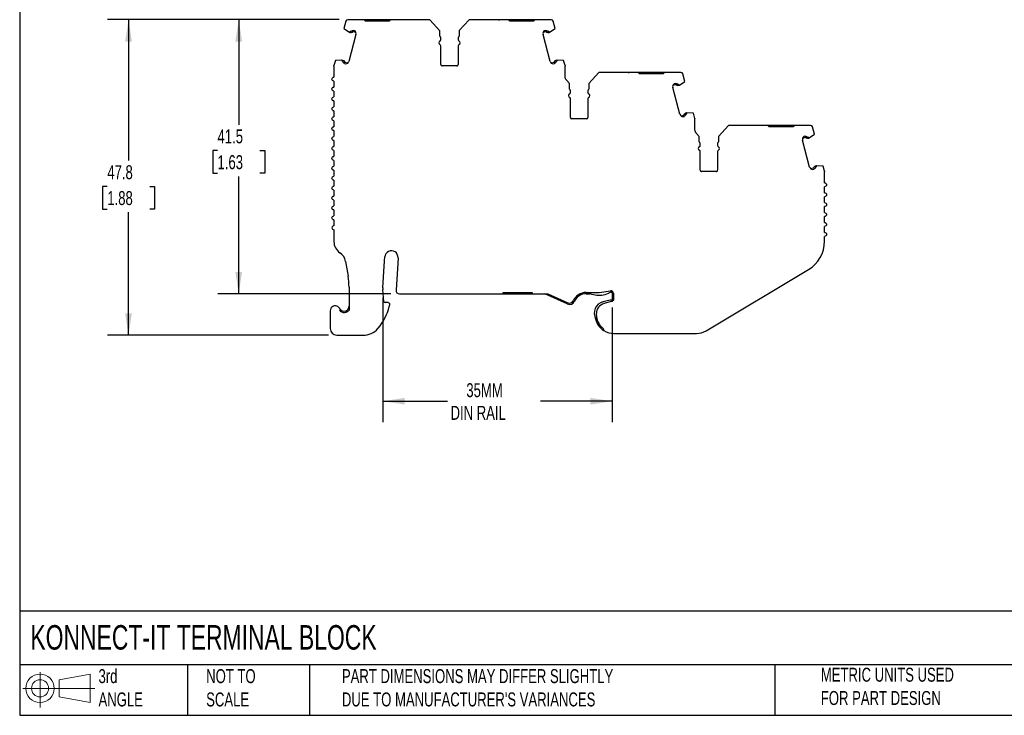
# Model space of a CAD drawing. Header units: millimetres. Extents: x 6 to 273, y 6 to 210.
# Tile 1 of 8: x 6 to 155, y 6 to 112. Entities that reach past the tile are written whole.
import ezdxf

# ---------------------------------------------------------------- set-up
doc = ezdxf.new("R2010")
doc.units = ezdxf.units.MM
doc.linetypes.add('SLD-Solid', pattern=[0])
doc.layers.add('DIMENSIONS', color=140, linetype='SLD-Solid', lineweight=25)
doc.layers.add('TEXT', color=140, linetype='SLD-Solid', lineweight=25)
doc.layers.add('SLD-DEFPOINTS', color=7, linetype='Continuous')
doc.styles.add('SLDTEXTSTYLE0', font='TXT', dxfattribs={"width": 0.7})
doc.dimstyles.new('SLDDIMSTYLE0', dxfattribs={"dimtxt": 2.158008, "dimasz": 3.302, "dimexe": 0, "dimexo": 0.0625, "dimgap": 0.539502, "dimtad": 0, "dimtih": 1, "dimtoh": 1, "dimrnd": 1e-09, "dimzin": 12, "dimdsep": 46, "dimtxsty": 'SLDTEXTSTYLE0', "dimsah": 1, "dimcen": 0.09, "dimadec": 0, "dimazin": 3, "dimtfac": 1, "dimtofl": 0, "dimtmove": 0, "dimatfit": 3, "dimfxl": 0, "dimfrac": 2, "dimtolj": 1, "dimtzin": 12, "dimarcsym": 0})

# ---------------------------------------------------------------- blocks, each defined once
blk = doc.blocks.new('Block11')
at = {"color": 7, "linetype": 'SLD-Solid', "lineweight": 18}
for p, q in [((2.59, 5.31), (2.59, 0)), ((5.48, 4.17), (10.18, 5.03)), ((10.18, 5.03), (10.18, 0.73)), ((5.48, 1.6), (5.48, 4.17)), ((0, 2.88), (10.87, 2.88)), ((5.48, 1.6), (10.18, 0.73))]:
    blk.add_line(p, q, dxfattribs=at)
for radius in [2.15, 1.29]:
    blk.add_circle((2.59, 2.88), radius, dxfattribs=at)
blk = doc.blocks.new('Block12')
at = {"layer": 'SLD-DEFPOINTS'}
blk.add_blockref('Block11', (0, 0), dxfattribs=at)
blk = doc.blocks.new('_D')
at = {"layer": 'DIMENSIONS'}
for p, q in [((54.72, 111.67), (36.33, 111.67)), ((39.5, 111.67), (39.5, 95.76)), ((36.29, 91.85), (35.57, 91.85)), ((35.57, 91.85), (35.57, 88.42)), ((42.71, 91.85), (43.43, 91.85)), ((43.43, 91.85), (43.43, 88.42)), ((35.57, 88.42), (36.29, 88.42)), ((39.5, 70.17), (39.5, 87.94)), ((43.43, 88.42), (42.71, 88.42)), ((62.54, 70.17), (36.33, 70.17))]:
    blk.add_line(p, q, dxfattribs=at)
for points in [[(39.5, 111.67), (38.99, 108.36), (40.01, 108.36)], [(39.5, 70.17), (40.01, 73.47), (38.99, 73.47)]]:
    blk.add_solid(points, dxfattribs=at)
at = {"layer": 'DIMENSIONS', "char_height": 2.117, "attachment_point": 1, "style": 'SLDTEXTSTYLE0'}
for s, insert in [('41.5', (36.29, 95.06)), ('1.63', (36.29, 91.15))]:
    blk.add_mtext(s, dxfattribs=dict(at, insert=insert))
blk = doc.blocks.new('_D_1')
at = {"layer": 'DIMENSIONS'}
for p, q in [((54.72, 111.67), (19.64, 111.67)), ((22.82, 111.67), (22.82, 90.33)), ((19.61, 86.42), (18.89, 86.42)), ((18.89, 86.42), (18.89, 82.99)), ((26.03, 86.42), (26.75, 86.42)), ((26.75, 86.42), (26.75, 82.99)), ((18.89, 82.99), (19.61, 82.99)), ((22.82, 63.9), (22.82, 82.51)), ((26.75, 82.99), (26.03, 82.99)), ((53.09, 63.9), (19.64, 63.9))]:
    blk.add_line(p, q, dxfattribs=at)
for points in [[(22.82, 111.67), (22.31, 108.36), (23.33, 108.36)], [(22.82, 63.9), (23.33, 67.21), (22.31, 67.21)]]:
    blk.add_solid(points, dxfattribs=at)
at = {"layer": 'DIMENSIONS', "char_height": 2.117, "attachment_point": 1, "style": 'SLDTEXTSTYLE0'}
for s, insert in [('47.8', (19.61, 89.63)), ('1.88', (19.61, 85.72))]:
    blk.add_mtext(s, dxfattribs=dict(at, insert=insert))
blk = doc.blocks.new('_D_2')
at = {"layer": 'DIMENSIONS'}
for p, q in [((61.33, 69.54), (61.33, 50.73)), ((96.03, 68.1), (96.03, 50.73)), ((61.33, 53.9), (71.08, 53.9)), ((96.03, 53.9), (85.17, 53.9))]:
    blk.add_line(p, q, dxfattribs=at)
for points in [[(61.33, 53.9), (64.63, 53.4), (64.63, 54.41)], [(96.03, 53.9), (92.73, 54.41), (92.73, 53.4)]]:
    blk.add_solid(points, dxfattribs=at)
at = {"layer": 'DIMENSIONS', "char_height": 2.117, "attachment_point": 1, "style": 'SLDTEXTSTYLE0'}
for s, insert in [('35MM', (73.95, 56.63)), ('DIN RAIL', (71.56, 53.2))]:
    blk.add_mtext(s, dxfattribs=dict(at, insert=insert))

msp = doc.modelspace()

# ---------------------------------------------------------------- linework, layer by layer
for p, q in [((55.717, 111.444), (55.416, 110.318)), ((55.416, 110.318), (56.245, 109.759)), ((58.476, 111.666), (55.989, 111.666)), ((58.676, 111.466), (58.476, 111.666)), ((62.275, 111.466), (58.676, 111.466)), ((60.276, 111.666), (60.276, 111.466)), ((60.676, 111.666), (60.276, 111.666)), ((60.676, 111.666), (60.676, 111.466)), ((62.475, 111.666), (62.275, 111.466)), ((68.426, 111.666), (62.475, 111.666)), ((69.933, 109.999), (68.426, 111.666)), ((74.373, 111.666), (72.871, 110.005)), ((80.323, 111.666), (74.373, 111.666)), ((80.523, 111.466), (80.323, 111.666)), ((82.123, 111.666), (80.323, 111.666)), ((84.123, 111.466), (80.523, 111.466)), ((82.123, 111.666), (82.123, 111.466)), ((82.523, 111.666), (82.123, 111.666)), ((82.523, 111.666), (82.523, 111.466)), ((84.323, 111.666), (82.523, 111.666)), ((84.323, 111.666), (84.123, 111.466)), ((86.792, 111.666), (84.323, 111.666)), ((86.554, 109.759), (87.383, 110.318)), ((87.383, 110.318), (87.081, 111.444)), ((57.244, 109.414), (56.157, 105.358)), ((56.245, 109.759), (56.303, 109.743)), ((56.303, 109.743), (56.448, 109.705)), ((56.499, 109.898), (56.429, 109.917)), ((57.235, 109.701), (56.811, 109.815)), ((57.033, 109.962), (56.863, 110.008)), ((69.933, 109.166), (69.933, 109.999)), ((70.083, 108.624), (70.083, 108.906)), ((70.083, 108.624), (70.083, 108.906)), ((72.716, 108.903), (72.716, 108.624)), ((72.871, 110.005), (72.871, 109.166)), ((72.871, 110.005), (72.871, 109.166)), ((86.642, 105.358), (85.555, 109.414)), ((85.988, 109.815), (85.563, 109.701)), ((85.936, 110.008), (85.765, 109.962)), ((86.37, 109.917), (86.299, 109.898)), ((86.351, 109.705), (86.496, 109.743)), ((86.496, 109.743), (86.554, 109.759)), ((70.083, 104.866), (70.083, 107.708)), ((70.083, 104.866), (70.083, 107.708)), ((72.716, 107.708), (72.716, 104.866)), ((72.716, 107.708), (72.716, 104.866)), ((53.906, 104.637), (53.906, 102.966)), ((54.123, 105.489), (53.916, 104.715)), ((55.119, 105.558), (54.123, 105.489)), ((55.177, 105.543), (55.119, 105.558)), ((55.177, 105.543), (55.322, 105.504)), ((55.199, 105.33), (55.27, 105.311)), ((55.53, 105.034), (55.7, 104.988)), ((55.581, 105.227), (56.006, 105.113)), ((72.516, 104.666), (70.283, 104.666)), ((86.793, 105.113), (87.217, 105.227)), ((87.098, 104.988), (87.269, 105.034)), ((87.621, 105.543), (87.477, 105.504)), ((87.528, 105.311), (87.599, 105.33)), ((87.68, 105.558), (87.621, 105.543)), ((88.675, 105.489), (87.68, 105.558)), ((88.883, 104.715), (88.675, 105.489)), ((88.893, 103.127), (88.893, 104.637)), ((94.006, 103.666), (92.505, 102.005)), ((99.956, 103.666), (94.006, 103.666)), ((100.156, 103.466), (99.956, 103.666)), ((101.756, 103.666), (99.956, 103.666)), ((103.756, 103.466), (100.156, 103.466)), ((101.756, 103.666), (101.756, 103.466)), ((102.156, 103.666), (101.756, 103.666)), ((102.156, 103.666), (102.156, 103.466)), ((103.956, 103.666), (102.156, 103.666)), ((103.956, 103.666), (103.756, 103.466)), ((106.425, 103.666), (103.956, 103.666)), ((107.016, 102.318), (106.715, 103.444)), ((53.906, 102.366), (53.906, 101.466)), ((89.566, 101.999), (89.151, 102.459)), ((89.566, 101.166), (89.566, 101.999)), ((92.505, 102.005), (92.505, 101.166)), ((106.275, 97.358), (105.188, 101.414)), ((105.621, 101.815), (105.197, 101.701)), ((105.569, 102.008), (105.399, 101.962)), ((106.003, 101.917), (105.933, 101.898)), ((105.984, 101.705), (106.129, 101.743)), ((106.129, 101.743), (106.187, 101.759)), ((106.187, 101.759), (107.016, 102.318)), ((53.906, 100.866), (53.906, 99.966)), ((89.716, 100.624), (89.716, 100.906)), ((92.349, 100.903), (92.349, 100.624)), ((53.906, 99.366), (53.906, 98.466)), ((89.716, 96.866), (89.716, 99.708)), ((92.349, 99.708), (92.349, 96.866)), ((53.906, 97.866), (53.906, 96.966)), ((106.426, 97.113), (106.851, 97.227)), ((106.732, 96.988), (106.902, 97.034)), ((107.255, 97.543), (107.11, 97.504)), ((107.162, 97.311), (107.233, 97.33)), ((107.313, 97.558), (107.255, 97.543)), ((108.309, 97.489), (107.313, 97.558)), ((108.516, 96.715), (108.309, 97.489)), ((53.906, 96.366), (53.906, 95.466)), ((92.149, 96.666), (89.916, 96.666)), ((108.526, 95.129), (108.526, 96.637)), ((113.64, 95.666), (112.138, 94.005)), ((119.59, 95.666), (113.64, 95.666)), ((119.79, 95.466), (119.59, 95.666)), ((121.39, 95.666), (119.59, 95.666)), ((123.39, 95.466), (119.79, 95.466)), ((121.39, 95.666), (121.39, 95.466)), ((121.79, 95.666), (121.39, 95.666)), ((121.79, 95.666), (121.79, 95.466)), ((123.59, 95.666), (121.79, 95.666)), ((123.59, 95.666), (123.39, 95.466)), ((126.058, 95.666), (123.59, 95.666)), ((126.65, 94.318), (126.348, 95.444)), ((53.906, 94.866), (53.906, 93.966)), ((109.2, 93.999), (108.784, 94.459)), ((109.2, 93.166), (109.2, 93.999)), ((112.138, 94.005), (112.138, 93.166)), ((125.203, 94.008), (125.032, 93.962)), ((125.637, 93.917), (125.566, 93.898)), ((125.821, 93.759), (126.65, 94.318)), ((53.906, 93.366), (53.906, 92.466)), ((109.35, 92.624), (109.35, 92.906)), ((111.982, 92.903), (111.982, 92.624)), ((125.908, 89.358), (124.822, 93.414)), ((125.254, 93.815), (124.83, 93.701)), ((125.618, 93.705), (125.763, 93.743)), ((125.763, 93.743), (125.821, 93.759)), ((53.906, 91.866), (53.906, 90.966)), ((109.35, 88.866), (109.35, 91.708)), ((111.982, 91.708), (111.982, 88.866)), ((53.906, 90.366), (53.906, 89.466)), ((126.888, 89.543), (126.743, 89.504)), ((126.946, 89.558), (126.888, 89.543)), ((127.942, 89.489), (126.946, 89.558)), ((128.149, 88.715), (127.942, 89.489)), ((53.906, 88.866), (53.906, 87.966)), ((111.782, 88.666), (109.55, 88.666)), ((126.06, 89.113), (126.484, 89.227)), ((126.365, 88.988), (126.536, 89.034)), ((126.795, 89.311), (126.866, 89.33)), ((128.16, 86.966), (128.16, 88.637)), ((53.906, 87.366), (53.906, 86.466)), ((53.906, 85.866), (53.906, 84.966)), ((128.16, 85.466), (128.16, 86.366)), ((53.906, 84.366), (53.906, 83.466)), ((128.16, 83.966), (128.16, 84.866)), ((53.906, 82.866), (53.906, 81.966)), ((128.16, 82.466), (128.16, 83.366)), ((53.906, 81.366), (53.906, 80.466)), ((128.16, 80.966), (128.16, 81.866)), ((53.906, 79.866), (53.906, 78.06)), ((128.16, 79.466), (128.16, 80.366)), ((128.16, 78.123), (128.16, 78.866)), ((55.685, 75.048), (56.058, 72.841)), ((61.33, 71.06), (61.578, 75.17)), ((61.578, 75.17), (61.613, 75.742)), ((63.609, 75.622), (63.312, 70.696)), ((110.251, 64.572), (125.727, 73.832)), ((56.197, 71.177), (56.197, 67.696)), ((61.444, 69.021), (61.331, 70.814)), ((63.811, 70.166), (79.522, 70.166)), ((79.522, 70.166), (79.522, 70.366)), ((79.522, 70.366), (83.922, 70.366)), ((79.522, 70.166), (80.522, 70.166)), ((80.522, 70.366), (80.522, 70.166)), ((80.522, 70.166), (82.922, 70.166)), ((82.922, 70.166), (82.922, 70.366)), ((82.922, 70.166), (83.922, 70.166)), ((83.922, 70.366), (83.922, 70.166)), ((83.922, 70.166), (86.301, 70.166)), ((89.232, 68.631), (85.813, 70.166)), ((86.301, 70.166), (89.314, 68.813)), ((92.097, 70.366), (93.957, 70.366)), ((92.097, 70.166), (92.653, 70.166)), ((94.075, 70.375), (95.773, 70.629)), ((96.033, 70.234), (96.033, 69.369)), ((96.233, 70.234), (96.233, 69.369)), ((62.132, 68.834), (61.643, 68.834)), ((62.331, 68.611), (62.29, 68.245)), ((95.284, 69.118), (94.681, 68.956)), ((95.936, 68.983), (94.784, 68.674)), ((53.358, 67.604), (53.358, 64.904)), ((55.697, 67.572), (55.697, 67.363)), ((93.633, 66.873), (93.633, 67.173)), ((96.283, 64.166), (108.783, 64.166)), ((54.358, 63.904), (58.339, 63.904))]:
    msp.add_line(p, q)
at = {"flags": 128}
for points in [[(60.276, 111.666), (59.877, 111.666), (59.487, 111.666), (59.117, 111.666), (58.776, 111.666), (58.476, 111.666)], [(62.475, 111.666), (62.176, 111.666), (61.834, 111.666), (61.464, 111.666), (61.075, 111.666), (60.676, 111.666)]]:
    msp.add_lwpolyline(points, dxfattribs=at)
for centre, radius, start, end in [((56.007, 111.366), 0.3, 93.35503, 164.9998), ((86.792, 111.366), 0.3, 14.99997, 89.99995), ((56.761, 109.543), 0.5, 345.00002, 56.97502), ((69.783, 108.906), 0.3, 0.00004, 60.00013), ((73.016, 108.903), 0.3, 118.75449, 180.00196), ((86.038, 109.543), 0.5, 123.02478, 194.99998), ((70.083, 108.166), 0.3, 113.57818, 246.42022), ((69.883, 108.624), 0.2, 293.57818, 0.00006), ((69.883, 107.708), 0.2, 0, 66.42182), ((72.916, 108.624), 0.2, 180, 246.42194), ((72.916, 107.708), 0.2, 113.57817, 179.99855), ((72.716, 108.166), 0.3, 293.57817, 66.42185), ((55.674, 105.487), 0.5, 273.02477, 344.99998), ((70.283, 104.866), 0.2, 180, 269.99999), ((72.516, 104.866), 0.2, 270.00003, 326.21083), ((72.516, 104.866), 0.2, 326.20698, 359.99997), ((87.125, 105.487), 0.5, 195, 266.97342), ((106.425, 103.366), 0.3, 15.00007, 89.99997), ((105.671, 101.543), 0.5, 123.02498, 194.99997), ((89.716, 100.166), 0.3, 113.57818, 246.42187), ((89.416, 100.906), 0.3, 359.99996, 59.99999), ((89.516, 100.624), 0.2, 293.57818, 359.99984), ((89.516, 99.708), 0.2, 360, 66.42164), ((92.649, 100.903), 0.3, 118.75451, 180.00012), ((92.549, 100.624), 0.2, 179.99989, 246.42195), ((92.549, 99.708), 0.2, 113.57818, 179.99976), ((92.349, 100.166), 0.3, 293.57818, 66.42184), ((89.916, 96.866), 0.2, 179.99977, 269.99987), ((92.149, 96.866), 0.2, 269.99991, 0.00013), ((106.758, 97.487), 0.5, 194.99996, 266.97248), ((126.058, 95.366), 0.3, 14.99966, 89.9999), ((125.305, 93.543), 0.5, 123.02498, 194.99997), ((109.35, 92.166), 0.3, 113.57818, 246.4218), ((109.05, 92.906), 0.3, 359.99996, 59.99999), ((109.15, 92.624), 0.2, 293.57818, 359.99984), ((112.282, 92.903), 0.3, 118.75444, 180.00022), ((112.182, 92.624), 0.2, 179.99989, 246.42176), ((111.982, 92.166), 0.3, 293.57818, 66.42197), ((109.15, 91.708), 0.2, 360, 66.42176), ((112.182, 91.708), 0.2, 113.57818, 179.99964), ((109.55, 88.866), 0.2, 179.99977, 269.99989), ((111.782, 88.866), 0.2, 269.99993, 0.00025), ((126.391, 89.487), 0.5, 194.99996, 266.97248), ((53.906, 80.166), 0.3, 90, 270), ((55.906, 78.06), 2, 180, 236.75663), ((123.16, 78.123), 5, 300.89639, 0), ((53.713, 74.715), 2, 9.58253, 56.75665), ((62.611, 75.682), 1, 356.54861, 176.54862), ((46.197, 71.177), 10, 0, 9.58258), ((63.327, 70.94), 2, 176.54862, 183.60094), ((63.811, 70.666), 0.5, 176.54861, 270), ((92.097, 68.166), 2.2, 90.00001, 154.68527), ((92.097, 68.166), 2, 90, 154.68527), ((93.957, 71.166), 0.8, 270, 278.52495), ((95.833, 70.234), 0.4, 0.00001, 98.52495), ((61.643, 69.034), 0.2, 183.60094, 269.99999), ((89.562, 69.365), 0.805, 245.82365, 334.68527), ((89.562, 69.365), 0.605, 245.82365, 334.68527), ((95.007, 67.254), 1.708, 115.52896, 225.75643), ((95.187, 67.173), 1.554, 104.99997, 180.00002), ((95.186, 67.068), 1.954, 104.98624, 117.93568), ((96.008, 66.413), 2.8, 86.11695, 104.98624), ((54.108, 67.604), 0.75, 354.87436, 179.99995), ((55.447, 68.279), 0.75, 206.78325, 289.47115), ((55.447, 68.279), 0.95, 231.44712, 289.47115), ((54.155, 70.337), 8.4, 320.09137, 345.57919), ((96.283, 67.026), 2.86, 190.34824, 238.12114), ((95.187, 66.873), 1.554, 180.00002, 187.94866), ((96.283, 67.026), 2.66, 187.94866, 231.92585), ((54.358, 64.904), 1, 180.00005, 269.99977), ((58.322, 66.903), 3, 270.33068, 318.15672), ((54.291, 70.513), 8.411, 318.15672, 318.57674), ((94.931, 64.852), 0.3, 164.47395, 237.97813), ((96.283, 67.026), 2.86, 238.12114, 270), ((108.783, 67.026), 2.861, 270, 300.8961)]:
    msp.add_arc(centre, radius, start, end)
for points, knots in [([(64.001, 111.666), (63.962, 111.666), (63.922, 111.666), (63.867, 111.666), (63.851, 111.666), (63.851, 111.666)], [0, 0, 0, 0, 0.5, 0.5, 1, 1, 1, 1]), ([(66.701, 111.666), (66.701, 111.666), (66.685, 111.666), (66.629, 111.666), (66.59, 111.666), (66.551, 111.666)], [0, 0, 0, 0, 0.5, 0.5, 1, 1, 1, 1]), ([(78.798, 111.666), (78.811, 111.666), (78.837, 111.666), (78.874, 111.666), (78.91, 111.666), (78.942, 111.666), (78.946, 111.666), (78.948, 111.666)], [0, 0, 0, 0, 0.168224, 0.3311335, 0.500763, 0.7495865, 1, 1, 1, 1]), ([(56.303, 109.743), (56.313, 109.765), (56.334, 109.808), (56.377, 109.867), (56.411, 109.9), (56.429, 109.917)], [0, 0, 0, 0, 0.3345062, 0.6654938, 1, 1, 1, 1]), ([(56.71, 109.784), (56.678, 109.748), (56.636, 109.721), (56.544, 109.693), (56.494, 109.692), (56.448, 109.705)], [0, 0, 0, 0, 0.5, 0.5, 1, 1, 1, 1]), ([(56.559, 109.916), (56.572, 109.929), (56.598, 109.956), (56.646, 109.986), (56.706, 110.01), (56.78, 110.024), (56.835, 110.013), (56.863, 110.008)], [0, 0, 0, 0, 0.1671016, 0.3319461, 0.5003862, 0.7494426, 1, 1, 1, 1]), ([(56.811, 109.815), (56.802, 109.817), (56.783, 109.82), (56.756, 109.815), (56.73, 109.804), (56.716, 109.791), (56.71, 109.784)], [0, 0, 0, 0, 0.24851, 0.4998843, 0.7485386, 1, 1, 1, 1]), ([(85.936, 110.008), (85.954, 110.012), (85.99, 110.02), (86.046, 110.018), (86.11, 110.005), (86.179, 109.975), (86.219, 109.936), (86.239, 109.916)], [0, 0, 0, 0, 0.1671016, 0.3319461, 0.5003862, 0.7494426, 1, 1, 1, 1]), ([(86.089, 109.784), (86.082, 109.791), (86.069, 109.804), (86.043, 109.815), (86.015, 109.82), (85.997, 109.817), (85.988, 109.815)], [0, 0, 0, 0, 0.24851, 0.4998843, 0.7485386, 1, 1, 1, 1]), ([(86.351, 109.705), (86.305, 109.692), (86.255, 109.693), (86.163, 109.721), (86.121, 109.748), (86.089, 109.784)], [0, 0, 0, 0, 0.5, 0.5, 1, 1, 1, 1]), ([(86.37, 109.917), (86.387, 109.9), (86.422, 109.867), (86.464, 109.808), (86.485, 109.765), (86.496, 109.743)], [0, 0, 0, 0, 0.3345063, 0.6654937, 1, 1, 1, 1]), ([(55.199, 105.33), (55.193, 105.353), (55.18, 105.399), (55.172, 105.471), (55.175, 105.519), (55.177, 105.543)], [0, 0, 0, 0, 0.3345063, 0.6654937, 1, 1, 1, 1]), ([(55.53, 105.034), (55.512, 105.039), (55.477, 105.051), (55.429, 105.08), (55.381, 105.123), (55.336, 105.184), (55.321, 105.238), (55.313, 105.265)], [0, 0, 0, 0, 0.1671016, 0.3319461, 0.5003862, 0.7494426, 1, 1, 1, 1]), ([(55.322, 105.504), (55.369, 105.491), (55.411, 105.466), (55.477, 105.395), (55.5, 105.351), (55.509, 105.304)], [0, 0, 0, 0, 0.5, 0.5, 1, 1, 1, 1]), ([(55.509, 105.304), (55.512, 105.295), (55.517, 105.277), (55.534, 105.254), (55.555, 105.236), (55.573, 105.23), (55.581, 105.227)], [0, 0, 0, 0, 0.24851003, 0.49988431, 0.74853856, 1, 1, 1, 1]), ([(87.217, 105.227), (87.226, 105.23), (87.243, 105.236), (87.265, 105.254), (87.282, 105.277), (87.287, 105.295), (87.289, 105.304)], [0, 0, 0, 0, 0.24851, 0.4998843, 0.7485386, 1, 1, 1, 1]), ([(87.485, 105.265), (87.481, 105.247), (87.472, 105.211), (87.446, 105.161), (87.406, 105.11), (87.348, 105.061), (87.295, 105.043), (87.269, 105.034)], [0, 0, 0, 0, 0.1671017, 0.3319461, 0.5003862, 0.7494426, 1, 1, 1, 1]), ([(87.289, 105.304), (87.299, 105.351), (87.322, 105.395), (87.387, 105.466), (87.43, 105.491), (87.477, 105.504)], [0, 0, 0, 0, 0.5, 0.5, 1, 1, 1, 1]), ([(87.621, 105.543), (87.623, 105.519), (87.627, 105.471), (87.619, 105.399), (87.606, 105.353), (87.599, 105.33)], [0, 0, 0, 0, 0.3345063, 0.6654937, 1, 1, 1, 1]), ([(53.906, 102.366), (53.827, 102.366), (53.749, 102.398), (53.638, 102.51), (53.606, 102.588), (53.606, 102.745), (53.638, 102.823), (53.749, 102.934), (53.827, 102.966), (53.906, 102.966)], [0, 0, 0, 0, 0.25, 0.25, 0.5, 0.5, 0.75, 0.75, 1, 1, 1, 1]), ([(89.151, 102.459), (89.131, 102.482), (89.091, 102.528), (89.04, 102.604), (88.996, 102.684), (88.947, 102.796), (88.902, 102.944), (88.896, 103.066), (88.893, 103.127)], [0, 0, 0, 0, 0.1250359, 0.2493856, 0.3741036, 0.5002354, 0.7493914, 1, 1, 1, 1]), ([(95.881, 103.666), (95.842, 103.666), (95.803, 103.666), (95.747, 103.666), (95.731, 103.666), (95.731, 103.666)], [0, 0, 0, 0, 0.5, 0.5, 1, 1, 1, 1]), ([(98.431, 103.666), (98.444, 103.666), (98.47, 103.666), (98.507, 103.666), (98.543, 103.666), (98.575, 103.666), (98.579, 103.666), (98.581, 103.666)], [0, 0, 0, 0, 0.168224, 0.3311335, 0.500763, 0.7495865, 1, 1, 1, 1]), ([(53.906, 100.866), (53.827, 100.866), (53.749, 100.898), (53.638, 101.01), (53.606, 101.088), (53.606, 101.245), (53.638, 101.323), (53.749, 101.434), (53.827, 101.466), (53.906, 101.466)], [0, 0, 0, 0, 0.25, 0.25, 0.5, 0.5, 0.75, 0.75, 1, 1, 1, 1]), ([(105.569, 102.008), (105.588, 102.012), (105.624, 102.02), (105.68, 102.018), (105.743, 102.005), (105.813, 101.975), (105.853, 101.936), (105.873, 101.916)], [0, 0, 0, 0, 0.1671016, 0.3319461, 0.5003862, 0.7494426, 1, 1, 1, 1]), ([(105.722, 101.784), (105.716, 101.791), (105.702, 101.804), (105.676, 101.815), (105.649, 101.82), (105.63, 101.817), (105.621, 101.815)], [0, 0, 0, 0, 0.24851, 0.4998843, 0.7485386, 1, 1, 1, 1]), ([(105.984, 101.705), (105.938, 101.692), (105.888, 101.693), (105.796, 101.721), (105.754, 101.748), (105.722, 101.784)], [0, 0, 0, 0, 0.5, 0.5, 1, 1, 1, 1]), ([(106.003, 101.917), (106.021, 101.9), (106.055, 101.867), (106.098, 101.808), (106.119, 101.765), (106.129, 101.743)], [0, 0, 0, 0, 0.3345063, 0.6654937, 1, 1, 1, 1]), ([(53.906, 99.366), (53.827, 99.366), (53.749, 99.398), (53.638, 99.51), (53.606, 99.588), (53.606, 99.745), (53.638, 99.823), (53.749, 99.934), (53.827, 99.966), (53.906, 99.966)], [0, 0, 0, 0, 0.25, 0.25, 0.5, 0.5, 0.75, 0.75, 1, 1, 1, 1]), ([(53.906, 97.866), (53.827, 97.866), (53.749, 97.898), (53.638, 98.01), (53.606, 98.088), (53.606, 98.245), (53.638, 98.323), (53.749, 98.434), (53.827, 98.466), (53.906, 98.466)], [0, 0, 0, 0, 0.25, 0.25, 0.5, 0.5, 0.75, 0.75, 1, 1, 1, 1]), ([(53.906, 96.366), (53.827, 96.366), (53.749, 96.398), (53.638, 96.51), (53.606, 96.588), (53.606, 96.745), (53.638, 96.823), (53.749, 96.934), (53.827, 96.966), (53.906, 96.966)], [0, 0, 0, 0, 0.25, 0.25, 0.5, 0.5, 0.75, 0.75, 1, 1, 1, 1]), ([(106.851, 97.227), (106.859, 97.23), (106.877, 97.236), (106.898, 97.254), (106.915, 97.277), (106.92, 97.295), (106.923, 97.304)], [0, 0, 0, 0, 0.24851, 0.4998843, 0.7485386, 1, 1, 1, 1]), ([(107.119, 97.265), (107.114, 97.247), (107.105, 97.211), (107.079, 97.161), (107.039, 97.11), (106.981, 97.061), (106.929, 97.043), (106.902, 97.034)], [0, 0, 0, 0, 0.1671016, 0.3319461, 0.5003862, 0.7494426, 1, 1, 1, 1]), ([(106.923, 97.304), (106.932, 97.351), (106.955, 97.395), (107.021, 97.466), (107.063, 97.491), (107.11, 97.504)], [0, 0, 0, 0, 0.5, 0.5, 1, 1, 1, 1]), ([(107.255, 97.543), (107.257, 97.519), (107.26, 97.471), (107.252, 97.399), (107.239, 97.353), (107.233, 97.33)], [0, 0, 0, 0, 0.3345062, 0.6654938, 1, 1, 1, 1]), ([(53.906, 94.866), (53.827, 94.866), (53.749, 94.898), (53.638, 95.01), (53.606, 95.088), (53.606, 95.245), (53.638, 95.323), (53.749, 95.434), (53.827, 95.466), (53.906, 95.466)], [0, 0, 0, 0, 0.25, 0.25, 0.5, 0.5, 0.75, 0.75, 1, 1, 1, 1]), ([(53.906, 93.366), (53.827, 93.366), (53.749, 93.398), (53.638, 93.51), (53.606, 93.588), (53.606, 93.745), (53.638, 93.823), (53.749, 93.934), (53.827, 93.966), (53.906, 93.966)], [0, 0, 0, 0, 0.25, 0.25, 0.5, 0.5, 0.75, 0.75, 1, 1, 1, 1]), ([(108.784, 94.459), (108.764, 94.482), (108.725, 94.528), (108.673, 94.604), (108.629, 94.685), (108.58, 94.797), (108.536, 94.945), (108.529, 95.068), (108.526, 95.129)], [0, 0, 0, 0, 0.1250394, 0.2493862, 0.3741014, 0.5002368, 0.749392, 1, 1, 1, 1]), ([(125.203, 94.008), (125.221, 94.012), (125.257, 94.02), (125.313, 94.018), (125.377, 94.005), (125.446, 93.975), (125.486, 93.936), (125.506, 93.916)], [0, 0, 0, 0, 0.1671016, 0.3319461, 0.5003862, 0.7494426, 1, 1, 1, 1]), ([(125.637, 93.917), (125.654, 93.9), (125.689, 93.867), (125.731, 93.808), (125.752, 93.765), (125.763, 93.743)], [0, 0, 0, 0, 0.3345063, 0.6654937, 1, 1, 1, 1]), ([(53.906, 91.866), (53.827, 91.866), (53.749, 91.898), (53.638, 92.01), (53.606, 92.088), (53.606, 92.245), (53.638, 92.323), (53.749, 92.434), (53.827, 92.466), (53.906, 92.466)], [0, 0, 0, 0, 0.25, 0.25, 0.5, 0.5, 0.75, 0.75, 1, 1, 1, 1]), ([(125.356, 93.784), (125.349, 93.791), (125.336, 93.804), (125.31, 93.815), (125.282, 93.82), (125.264, 93.817), (125.254, 93.815)], [0, 0, 0, 0, 0.24851, 0.4998843, 0.7485386, 1, 1, 1, 1]), ([(125.618, 93.705), (125.571, 93.692), (125.521, 93.693), (125.429, 93.721), (125.387, 93.748), (125.356, 93.784)], [0, 0, 0, 0, 0.5, 0.5, 1, 1, 1, 1]), ([(53.906, 90.366), (53.827, 90.366), (53.749, 90.398), (53.638, 90.51), (53.606, 90.588), (53.606, 90.745), (53.638, 90.823), (53.749, 90.934), (53.827, 90.966), (53.906, 90.966)], [0, 0, 0, 0, 0.25, 0.25, 0.5, 0.5, 0.75, 0.75, 1, 1, 1, 1]), ([(53.906, 88.866), (53.827, 88.866), (53.749, 88.898), (53.638, 89.01), (53.606, 89.088), (53.606, 89.245), (53.638, 89.323), (53.749, 89.434), (53.827, 89.466), (53.906, 89.466)], [0, 0, 0, 0, 0.25, 0.25, 0.5, 0.5, 0.75, 0.75, 1, 1, 1, 1]), ([(126.556, 89.304), (126.565, 89.351), (126.588, 89.395), (126.654, 89.466), (126.697, 89.491), (126.743, 89.504)], [0, 0, 0, 0, 0.5, 0.5, 1, 1, 1, 1]), ([(126.888, 89.543), (126.89, 89.519), (126.893, 89.471), (126.886, 89.399), (126.873, 89.353), (126.866, 89.33)], [0, 0, 0, 0, 0.3345062, 0.6654938, 1, 1, 1, 1]), ([(53.906, 87.366), (53.827, 87.366), (53.749, 87.398), (53.638, 87.51), (53.606, 87.588), (53.606, 87.745), (53.638, 87.823), (53.749, 87.934), (53.827, 87.966), (53.906, 87.966)], [0, 0, 0, 0, 0.25, 0.25, 0.5, 0.5, 0.75, 0.75, 1, 1, 1, 1]), ([(126.484, 89.227), (126.493, 89.23), (126.51, 89.236), (126.532, 89.254), (126.549, 89.277), (126.554, 89.295), (126.556, 89.304)], [0, 0, 0, 0, 0.24851, 0.4998843, 0.7485386, 1, 1, 1, 1]), ([(126.752, 89.265), (126.748, 89.247), (126.739, 89.211), (126.713, 89.161), (126.673, 89.11), (126.615, 89.061), (126.562, 89.043), (126.536, 89.034)], [0, 0, 0, 0, 0.16710164, 0.33194613, 0.5003862, 0.74944256, 1, 1, 1, 1]), ([(53.906, 85.866), (53.827, 85.866), (53.749, 85.898), (53.638, 86.01), (53.606, 86.088), (53.606, 86.245), (53.638, 86.323), (53.749, 86.434), (53.827, 86.466), (53.906, 86.466)], [0, 0, 0, 0, 0.25, 0.25, 0.5, 0.5, 0.75, 0.75, 1, 1, 1, 1]), ([(128.16, 86.966), (128.238, 86.966), (128.316, 86.934), (128.427, 86.823), (128.459, 86.745), (128.459, 86.588), (128.427, 86.51), (128.316, 86.399), (128.238, 86.366), (128.16, 86.366)], [0, 0, 0, 0, 0.25, 0.25, 0.5, 0.5, 0.75, 0.75, 1, 1, 1, 1]), ([(53.906, 84.366), (53.827, 84.366), (53.749, 84.398), (53.638, 84.51), (53.606, 84.588), (53.606, 84.745), (53.638, 84.823), (53.749, 84.934), (53.827, 84.966), (53.906, 84.966)], [0, 0, 0, 0, 0.25, 0.25, 0.5, 0.5, 0.75, 0.75, 1, 1, 1, 1]), ([(128.16, 85.466), (128.238, 85.466), (128.316, 85.434), (128.427, 85.323), (128.46, 85.245), (128.46, 85.088), (128.427, 85.009), (128.316, 84.898), (128.238, 84.866), (128.16, 84.866)], [0, 0, 0, 0, 0.25, 0.25, 0.5, 0.5, 0.75, 0.75, 1, 1, 1, 1]), ([(53.906, 82.866), (53.827, 82.866), (53.749, 82.898), (53.638, 83.01), (53.606, 83.088), (53.606, 83.245), (53.638, 83.323), (53.749, 83.434), (53.827, 83.466), (53.906, 83.466)], [0, 0, 0, 0, 0.25, 0.25, 0.5, 0.5, 0.75, 0.75, 1, 1, 1, 1]), ([(128.16, 83.966), (128.238, 83.966), (128.316, 83.934), (128.427, 83.823), (128.46, 83.745), (128.46, 83.588), (128.427, 83.509), (128.316, 83.398), (128.238, 83.366), (128.16, 83.366)], [0, 0, 0, 0, 0.25, 0.25, 0.5, 0.5, 0.75, 0.75, 1, 1, 1, 1]), ([(53.906, 81.366), (53.827, 81.366), (53.749, 81.398), (53.638, 81.51), (53.606, 81.588), (53.606, 81.745), (53.638, 81.823), (53.749, 81.934), (53.827, 81.966), (53.906, 81.966)], [0, 0, 0, 0, 0.25, 0.25, 0.5, 0.5, 0.75, 0.75, 1, 1, 1, 1]), ([(128.16, 82.466), (128.238, 82.466), (128.316, 82.434), (128.427, 82.323), (128.46, 82.245), (128.46, 82.088), (128.427, 82.009), (128.316, 81.898), (128.238, 81.866), (128.16, 81.866)], [0, 0, 0, 0, 0.25, 0.25, 0.5, 0.5, 0.75, 0.75, 1, 1, 1, 1]), ([(128.16, 80.966), (128.238, 80.966), (128.316, 80.934), (128.427, 80.823), (128.46, 80.745), (128.46, 80.588), (128.427, 80.509), (128.316, 80.398), (128.238, 80.366), (128.16, 80.366)], [0, 0, 0, 0, 0.25, 0.25, 0.5, 0.5, 0.75, 0.75, 1, 1, 1, 1]), ([(128.16, 79.466), (128.238, 79.466), (128.316, 79.434), (128.427, 79.323), (128.46, 79.245), (128.46, 79.088), (128.427, 79.01), (128.316, 78.898), (128.238, 78.866), (128.16, 78.866)], [0, 0, 0, 0, 0.25, 0.25, 0.5, 0.5, 0.75, 0.75, 1, 1, 1, 1]), ([(96.045, 70.572), (95.777, 70.372), (95.479, 70.211), (94.849, 69.983), (94.517, 69.915), (93.848, 69.879), (93.51, 69.91), (92.859, 70.069), (92.545, 70.196), (92.257, 70.366)], [0, 0, 0, 0, 0.25, 0.25, 0.5, 0.5, 0.75, 0.75, 1, 1, 1, 1]), ([(95.844, 70.433), (95.859, 70.432), (95.888, 70.428), (95.929, 70.411), (95.971, 70.381), (96.011, 70.335), (96.023, 70.292), (96.029, 70.271)], [0, 0, 0, 0, 0.1675658, 0.3316135, 0.5005455, 0.7495039, 1, 1, 1, 1]), ([(62.132, 68.834), (62.188, 68.834), (62.244, 68.809), (62.319, 68.725), (62.337, 68.667), (62.331, 68.611)], [0, 0, 0, 0, 0.5, 0.5, 1, 1, 1, 1]), ([(96.233, 69.369), (96.232, 69.347), (96.23, 69.304), (96.214, 69.24), (96.187, 69.18), (96.14, 69.107), (96.06, 69.028), (95.978, 68.998), (95.936, 68.983)], [0, 0, 0, 0, 0.1263351, 0.249607, 0.3732705, 0.5007487, 0.7496073, 1, 1, 1, 1]), ([(96.033, 69.369), (96.032, 69.354), (96.03, 69.324), (96.014, 69.281), (95.99, 69.242), (95.968, 69.222), (95.957, 69.212)], [0, 0, 0, 0, 0.2492357, 0.4999609, 0.7492446, 1, 1, 1, 1]), ([(55.697, 67.572), (55.717, 67.58), (55.756, 67.595), (55.814, 67.624), (55.87, 67.659), (55.937, 67.709), (56.011, 67.781), (56.104, 67.904), (56.164, 68.04), (56.193, 68.176), (56.196, 68.245), (56.197, 68.279)], [0, 0, 0, 0, 0.057841, 0.1188237, 0.1831679, 0.250892, 0.3660612, 0.5009927, 0.7505125, 0.8752161, 1, 1, 1, 1]), ([(55.764, 67.384), (55.857, 67.417), (55.941, 67.463), (56.086, 67.571), (56.146, 67.63), (56.197, 67.696)], [0, 0, 0, 0, 0.25, 0.25, 0.46386301, 0.46386301, 0.46386301, 0.46386301])]:
    msp.add_open_spline(points, degree=3, knots=knots)
for points in [[(56.559, 109.916), (56.545, 109.899), (56.521, 109.892), (56.499, 109.898)], [(86.299, 109.898), (86.278, 109.892), (86.254, 109.899), (86.239, 109.916)], [(53.906, 104.637), (53.906, 104.663), (53.909, 104.69), (53.916, 104.715)], [(55.27, 105.311), (55.292, 105.305), (55.309, 105.286), (55.313, 105.265)], [(87.485, 105.265), (87.49, 105.286), (87.507, 105.305), (87.528, 105.311)], [(88.883, 104.715), (88.889, 104.69), (88.893, 104.663), (88.893, 104.637)], [(105.933, 101.898), (105.911, 101.892), (105.887, 101.899), (105.873, 101.916)], [(107.119, 97.265), (107.123, 97.286), (107.14, 97.305), (107.162, 97.311)], [(108.516, 96.715), (108.523, 96.69), (108.526, 96.663), (108.526, 96.637)], [(125.566, 93.898), (125.545, 93.892), (125.521, 93.899), (125.506, 93.916)], [(126.752, 89.265), (126.757, 89.286), (126.774, 89.305), (126.795, 89.311)], [(128.149, 88.715), (128.156, 88.69), (128.16, 88.663), (128.16, 88.637)], [(96.029, 70.271), (96.03, 70.265), (96.032, 70.252), (96.033, 70.24), (96.033, 70.234)]]:
    msp.add_open_spline(points, degree=3)
at = {"layer": 'TEXT'}
for p, q in [((6.35, 209.55), (6.35, 6.35)), ((273.05, 22.126), (6.35, 22.126)), ((273.05, 13.97), (6.35, 13.97)), ((31.75, 13.97), (31.75, 6.35)), ((50.212, 13.97), (50.212, 6.35)), ((120.646, 13.97), (120.646, 6.35)), ((6.35, 6.35), (273.05, 6.35))]:
    msp.add_line(p, q, dxfattribs=at)

# ---------------------------------------------------------------- block references
at = {"layer": 'SLD-DEFPOINTS'}
msp.add_blockref('Block12', (6.838, 7.554), dxfattribs=at)

# ---------------------------------------------------------------- texts
at = {"layer": 'TEXT', "attachment_point": 1, "style": 'SLDTEXTSTYLE0'}
for s, insert, char_height in [('KONNECT-IT TERMINAL BLOCK', (7.966, 20.006), 3.70417), ('3rd^JANGLE', (18.282, 13.338), 2.1167), ('METRIC UNITS USED ^JFOR PART DESIGN', (127.604, 13.556), 2.11667), ('NOT TO^JSCALE', (34.575, 13.338), 2.11667), ("PART DIMENSIONS MAY DIFFER SLIGHTLY ^JDUE TO MANUFACTURER'S VARIANCES", (55.119, 13.341), 2.11667)]:
    msp.add_mtext(s, dxfattribs=dict(at, insert=insert, char_height=char_height))

# ---------------------------------------------------------------- dimensions: what is measured, and where the dimension line sits
at = {"layer": 'DIMENSIONS'}
for base, p1, angle, picture, middle in [((22.819, 111.666), (54.358, 63.904), 270.00001, '_D_1', (22.819, 86.421)), ((39.501, 111.666), (63.811, 70.166), 90, '_D', (39.501, 91.851))]:
    dim = msp.add_linear_dim(base=base, p1=p1, p2=(55.989, 111.666), angle=angle, dimstyle='SLDDIMSTYLE0', dxfattribs=at)
    dim.commit()
    dim.dimension.update_dxf_attribs({"geometry": picture, "text_midpoint": middle, "dimtype": 160})
dim = msp.add_linear_dim(base=(61.331, 53.904), p1=(96.033, 69.369), p2=(61.331, 70.814), text='35MM\\PDIN RAIL', dimstyle='SLDDIMSTYLE0', dxfattribs=at)
dim.commit()
dim.dimension.update_dxf_attribs({"geometry": '_D_2', "text_midpoint": (78.122, 53.904), "dimtype": 160})

doc.saveas('drawing.dxf')
